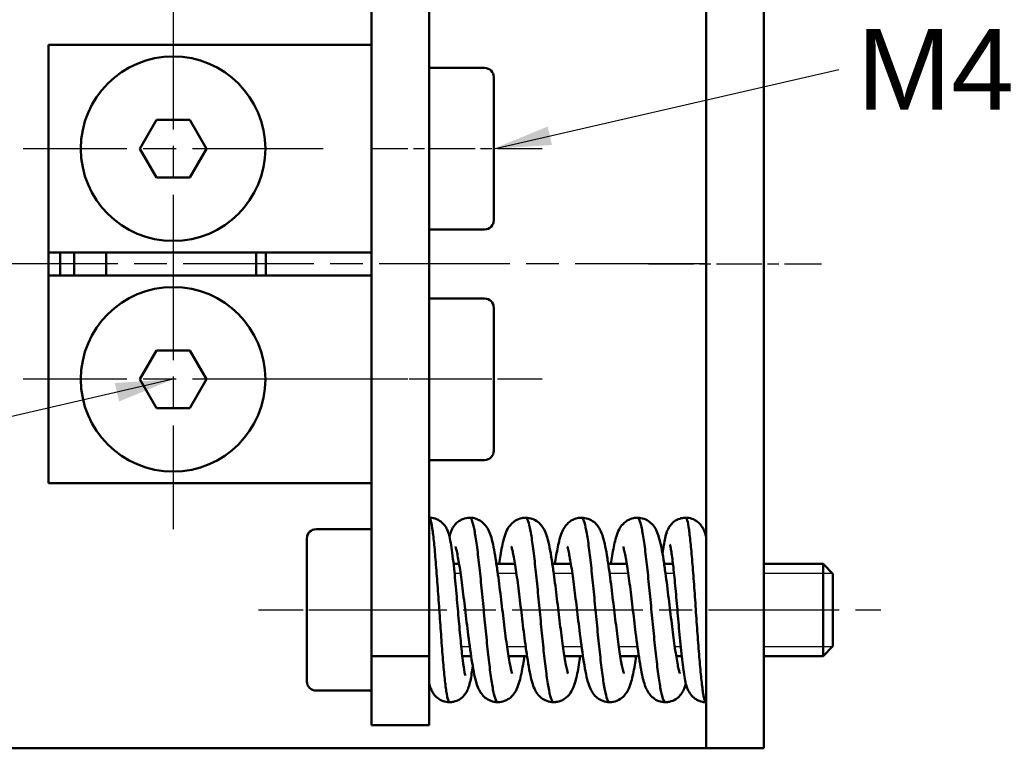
# Model space of a CAD drawing. Header units: millimetres. Extents: x 9 to 162, y 7 to 153.
# Tile 2 of 7: x 41 to 84, y 19 to 50. Entities that reach past the tile are written whole.
import ezdxf

# ---------------------------------------------------------------- set-up
doc = ezdxf.new("R2010")
doc.units = ezdxf.units.MM
doc.linetypes.add('CHAIN', pattern=[0.3543, 0.2362, -0.0295, 0.0591, -0.0295])
for name, color, linetype, lineweight, true_color in [('Gewinde(DIN)', 179, 'Continuous', 25, 0x262659), ('Mittellinie(DIN)', 179, 'CHAIN', 25, 0x262659), ('Mittelpunktmarkierung(DIN)', 179, 'Continuous', 25, 0x262659), ('Sichtbare Kanten(DIN)', 179, 'Continuous', 50, 0x262659), ('Symbole(DIN)', 179, 'Continuous', 25, 0x262659)]:
    doc.layers.add(name, color=color, linetype=linetype, lineweight=lineweight, true_color=true_color)
doc.styles.add('Aktuell-DIN', font='arial.ttf')
doc.styles.add('STANDARD-BSI~0', font='arial.ttf')
doc.dimstyles.new('Katalogzeichnungen$7', dxfattribs={"dimtxt": 3.5, "dimasz": 2.5, "dimexe": 2, "dimexo": 0, "dimgap": 0.8, "dimtad": 1, "dimrnd": 1e-08, "dimdsep": 46, "dimtxsty": 'STANDARD-BSI~0', "dimcen": 0.09, "dimdle": 10, "dimclrd": 179, "dimclre": 250, "dimclrt": 250, "dimazin": 2, "dimtfac": 1, "dimtmove": 0, "dimatfit": 3, "dimfxl": 1, "dimtolj": 1, "dimtzin": 0, "dimlwd": 25, "dimlwe": 25, "dimarcsym": 0})
doc.dimstyles.new('STANDARD-DIN$7', dxfattribs={"dimtxt": 3.5, "dimasz": 2.5, "dimexe": 3.175, "dimexo": 0, "dimgap": 0.8, "dimtad": 1, "dimrnd": 1e-08, "dimtxsty": 'Aktuell-DIN', "dimcen": 0.09, "dimdle": 10, "dimclrd": 179, "dimclre": 250, "dimclrt": 179, "dimazin": 2, "dimtfac": 1, "dimtmove": 0, "dimatfit": 3, "dimfxl": 1, "dimtolj": 1, "dimtzin": 0, "dimlwd": 25, "dimlwe": 25, "dimarcsym": 0})

msp = doc.modelspace()

# ---------------------------------------------------------------- linework, layer by layer
at = {"layer": 'Gewinde(DIN)'}
for p, q in [((60.455, 26.345), (60.195, 26.345)), ((62.877, 26.345), (62.069, 26.345)), ((65.3, 26.345), (64.492, 26.345)), ((67.723, 26.345), (66.915, 26.345)), ((69.707, 26.345), (69.338, 26.345)), ((71.096, 26.345), (71.096, 26.345)), ((76.584, 26.345), (73.596, 26.345)), ((60.485, 23.181), (60.854, 23.181)), ((62.469, 23.181), (63.277, 23.181)), ((64.891, 23.181), (65.699, 23.181)), ((67.314, 23.181), (68.122, 23.181)), ((69.737, 23.181), (69.997, 23.181)), ((73.596, 23.181), (76.584, 23.181))]:
    msp.add_line(p, q, dxfattribs=at)
at = {"layer": 'Mittellinie(DIN)', "linetype": 'CHAIN', "ltscale": 8.222835}
for p, q in [((63.996, 44.763), (56.596, 44.763)), ((63.996, 34.763), (56.596, 34.763)), ((51.696, 24.763), (59.096, 24.763))]:
    msp.add_line(p, q, dxfattribs=at)
at = {"layer": 'Mittellinie(DIN)', "linetype": 'CHAIN', "ltscale": 23.990969}
for p, q in [((71.096, 39.763), (21.096, 39.763)), ((54.196, 24.763), (78.666, 24.763))]:
    msp.add_line(p, q, dxfattribs=at)
at = {"layer": 'Mittellinie(DIN)', "linetype": 'CHAIN', "ltscale": 8.333956}
msp.add_line((68.596, 39.763), (76.096, 39.763), dxfattribs=at)
at = {"layer": 'Mittellinie(DIN)', "linetype": 'CHAIN', "ltscale": 13.857306}
msp.add_line((61.496, 34.763), (49.025, 34.763), dxfattribs=at)
at = {"layer": 'Mittelpunktmarkierung(DIN)', "linetype": 'CHAIN', "ltscale": 23.990969}
for p, q in [((47.996, 51.263), (47.996, 38.263)), ((54.496, 44.763), (41.496, 44.763)), ((47.996, 41.263), (47.996, 28.263)), ((54.496, 34.763), (41.496, 34.763))]:
    msp.add_line(p, q, dxfattribs=at)
at = {"layer": 'Sichtbare Kanten(DIN)'}
for p, q in [((56.596, 56.763), (56.596, 22.763)), ((59.096, 56.763), (59.096, 22.763)), ((71.096, 55.763), (71.096, 23.763)), ((73.596, 55.763), (73.596, 23.763)), ((42.596, 49.263), (43.596, 49.263)), ((42.596, 49.263), (42.596, 40.263)), ((55.596, 49.263), (43.596, 49.263)), ((55.596, 49.263), (56.596, 49.263)), ((61.496, 48.263), (59.096, 48.263)), ((61.896, 47.863), (61.896, 41.663)), ((46.552, 44.763), (47.274, 46.013)), ((47.274, 46.013), (48.717, 46.013)), ((48.717, 46.013), (49.439, 44.763)), ((47.274, 43.513), (46.552, 44.763)), ((49.439, 44.763), (48.717, 43.513)), ((48.717, 43.513), (47.274, 43.513)), ((61.496, 41.263), (59.096, 41.263)), ((43.596, 40.263), (42.596, 40.263)), ((42.596, 39.263), (42.596, 40.263)), ((43.096, 39.263), (43.096, 40.263)), ((43.596, 40.263), (55.596, 40.263)), ((43.709, 40.263), (43.709, 39.263)), ((45.096, 40.263), (45.096, 39.263)), ((51.596, 39.263), (51.596, 40.263)), ((52.01, 39.263), (52.01, 40.263)), ((56.596, 40.263), (55.596, 40.263)), ((42.596, 39.263), (42.596, 30.263)), ((42.596, 39.263), (43.596, 39.263)), ((55.596, 39.263), (43.596, 39.263)), ((55.596, 39.263), (56.596, 39.263)), ((61.496, 38.263), (59.096, 38.263)), ((61.896, 37.863), (61.896, 31.663)), ((46.552, 34.763), (47.274, 36.013)), ((47.274, 36.013), (48.717, 36.013)), ((48.717, 36.013), (49.439, 34.763)), ((47.274, 33.513), (46.552, 34.763)), ((49.439, 34.763), (48.717, 33.513)), ((48.717, 33.513), (47.274, 33.513)), ((61.496, 31.263), (59.096, 31.263)), ((43.596, 30.263), (42.596, 30.263)), ((43.596, 30.263), (55.596, 30.263)), ((56.596, 30.263), (55.596, 30.263)), ((54.196, 28.263), (56.596, 28.263)), ((53.796, 21.663), (53.796, 27.863)), ((60.151, 26.763), (60.392, 26.763)), ((62.01, 26.763), (62.814, 26.763)), ((64.433, 26.763), (65.237, 26.763)), ((66.856, 26.763), (67.66, 26.763)), ((69.279, 26.763), (69.662, 26.763)), ((71.096, 26.763), (71.096, 26.763)), ((73.596, 26.763), (76.166, 26.763)), ((76.166, 22.763), (76.166, 26.763)), ((76.596, 26.333), (76.166, 26.763)), ((76.596, 26.333), (76.596, 23.192)), ((71.096, 18.763), (71.096, 23.763)), ((73.596, 23.763), (73.596, 18.763)), ((76.596, 23.192), (76.166, 22.763)), ((56.596, 22.763), (56.596, 19.763)), ((59.096, 22.763), (56.596, 22.763)), ((59.096, 22.763), (59.096, 22.763)), ((59.096, 19.763), (59.096, 22.763)), ((60.53, 22.763), (60.913, 22.763)), ((62.532, 22.763), (63.336, 22.763)), ((64.955, 22.763), (65.759, 22.763)), ((67.377, 22.763), (68.181, 22.763)), ((69.8, 22.763), (70.04, 22.763)), ((73.596, 22.763), (76.166, 22.763)), ((54.196, 21.263), (56.596, 21.263)), ((56.596, 19.763), (59.096, 19.763)), ((68.596, 18.763), (23.596, 18.763)), ((68.596, 18.763), (71.096, 18.763)), ((71.096, 18.763), (73.596, 18.763))]:
    msp.add_line(p, q, dxfattribs=at)
for centre in [(47.996, 44.763), (47.996, 34.763)]:
    msp.add_circle(centre, 4, dxfattribs=at)
for centre, start, end in [((61.496, 47.863), 0, 90), ((61.496, 41.663), 270, 0), ((61.496, 37.863), 0, 90), ((61.496, 31.663), 270, 0), ((54.196, 27.863), 90, 180), ((54.196, 21.663), 180, 270)]:
    msp.add_arc(centre, 0.4, start, end, dxfattribs=at)
for points in [[(59.096, 28.761), (59.136, 28.761), (59.175, 28.759), (59.213, 28.754)], [(59.213, 28.753), (59.174, 28.759), (59.135, 28.761), (59.096, 28.761)], [(59.349, 27.206), (59.349, 27.206), (59.349, 27.206), (59.349, 27.206)], [(59.096, 22.262), (59.096, 22.335), (59.096, 22.418), (59.096, 22.512)], [(70.837, 22.32), (70.837, 22.32), (70.837, 22.32), (70.837, 22.32)], [(71.096, 22.363), (71.096, 22.363), (71.096, 22.363), (71.096, 22.363)], [(71.096, 22.363), (71.096, 22.363), (71.096, 22.363), (71.096, 22.363)], [(71.096, 22.363), (71.096, 22.363), (71.096, 22.363), (71.096, 22.363)], [(71.096, 22.363), (71.096, 22.363), (71.096, 22.363), (71.096, 22.363)]]:
    msp.add_open_spline(points, degree=3, dxfattribs=at)
for points, knots in [([(59.973, 20.764), (59.958, 20.764), (59.919, 20.808), (59.879, 20.97), (59.828, 21.269), (59.778, 21.657), (59.727, 22.191), (59.677, 22.788), (59.626, 23.436), (59.576, 24.147), (59.525, 24.871), (59.475, 25.595), (59.424, 26.279), (59.374, 26.923), (59.323, 27.515), (59.273, 27.977), (59.222, 28.357), (59.197, 28.504), (59.146, 28.704), (59.121, 28.757), (59.096, 28.761)], [101.021903, 101.021903, 101.021903, 101.021903, 101.520727, 102.388426, 102.388426, 103.256125, 104.123823, 104.123823, 104.991522, 105.85922, 105.85922, 106.726919, 107.594617, 107.594617, 108.462316, 109.330014, 109.330014, 110.197713, 110.197713, 111.065411, 111.065411, 111.065411, 111.065411]), ([(59.096, 28.761), (59.121, 28.757), (59.146, 28.704), (59.197, 28.504), (59.222, 28.357), (59.273, 27.977), (59.323, 27.515), (59.374, 26.923), (59.424, 26.279), (59.475, 25.595), (59.525, 24.871), (59.576, 24.147), (59.626, 23.436), (59.677, 22.788), (59.727, 22.191), (59.778, 21.657), (59.828, 21.269), (59.879, 20.97), (59.919, 20.808), (59.958, 20.764), (59.973, 20.764)], [-111.065411, -111.065411, -111.065411, -111.065411, -110.197713, -110.197713, -109.330014, -109.330014, -108.462316, -107.594617, -107.594617, -106.726919, -105.85922, -105.85922, -104.991522, -104.123823, -104.123823, -103.256125, -102.388426, -102.388426, -101.520727, -101.021903, -101.021903, -101.021903, -101.021903]), ([(59.213, 28.753), (59.307, 28.739), (59.4, 28.709), (59.561, 28.624), (59.633, 28.569), (59.749, 28.451), (59.794, 28.388), (59.861, 28.273), (59.885, 28.222), (59.934, 28.096), (59.954, 28.025), (60.028, 27.728), (60.068, 27.455), (60.132, 26.939), (60.153, 26.748), (60.208, 26.22), (60.242, 25.854), (60.307, 25.131), (60.338, 24.765), (60.4, 24.067), (60.431, 23.726), (60.491, 23.109), (60.521, 22.824), (60.579, 22.365), (60.607, 22.177), (60.641, 22.003), (60.65, 21.963), (60.659, 21.932), (60.661, 21.927), (60.661, 21.927)], [0, 0, 0, 0, 0.0302068, 0.0302068, 0.0598524, 0.0598524, 0.0894981, 0.0894981, 0.1192251, 0.1192251, 0.1663754, 0.1663754, 0.3089953, 0.3089953, 0.3809862, 0.3809862, 0.4958906, 0.4958906, 0.6033293, 0.6033293, 0.7078453, 0.7078453, 0.8113115, 0.8113115, 0.908941, 0.908941, 0.9511466, 0.9511466, 0.9703453, 0.9703453, 0.9703453, 0.9703453]), ([(59.976, 27.938), (59.996, 28.022), (60.02, 28.102), (60.068, 28.221), (60.085, 28.262), (60.13, 28.345), (60.153, 28.38), (60.219, 28.47), (60.269, 28.525), (60.394, 28.627), (60.471, 28.673), (60.648, 28.741), (60.752, 28.761), (60.853, 28.762)], [0.9327785, 0.9327785, 0.9327785, 0.9327785, 0.9864593, 0.9864593, 1.0115263, 1.0115263, 1.0280448, 1.0280448, 1.0533485, 1.0533485, 1.0816766, 1.0816766, 1.1144755, 1.1144755, 1.1144755, 1.1144755]), ([(62.064, 20.764), (62.035, 20.765), (62.006, 20.798), (61.943, 20.945), (61.874, 21.202), (61.804, 21.626), (61.735, 22.125), (61.666, 22.693), (61.596, 23.358), (61.527, 24.053), (61.458, 24.772), (61.388, 25.49), (61.319, 26.183), (61.284, 26.516), (61.215, 27.132), (61.181, 27.414), (61.111, 27.91), (61.076, 28.122), (61.007, 28.461), (60.974, 28.586), (60.92, 28.704), (60.901, 28.732), (60.873, 28.757), (60.863, 28.762), (60.853, 28.762)], [80.842884, 80.842884, 80.842884, 80.842884, 81.563661, 81.563661, 82.43136, 83.299058, 83.299058, 84.166757, 85.034455, 85.034455, 85.902154, 86.769853, 86.769853, 87.637551, 87.637551, 88.50525, 88.50525, 89.372948, 89.372948, 90.240647, 90.240647, 90.674496, 90.674496, 90.950201, 90.950201, 90.950201, 90.950201]), ([(60.853, 28.762), (60.863, 28.762), (60.873, 28.757), (60.901, 28.732), (60.92, 28.704), (60.974, 28.586), (61.007, 28.461), (61.076, 28.122), (61.111, 27.91), (61.181, 27.414), (61.215, 27.132), (61.284, 26.516), (61.319, 26.183), (61.388, 25.49), (61.458, 24.772), (61.527, 24.053), (61.596, 23.358), (61.666, 22.693), (61.735, 22.125), (61.804, 21.626), (61.874, 21.202), (61.943, 20.945), (62.006, 20.798), (62.035, 20.765), (62.064, 20.764)], [-90.950201, -90.950201, -90.950201, -90.950201, -90.674496, -90.674496, -90.240647, -90.240647, -89.372948, -89.372948, -88.50525, -88.50525, -87.637551, -87.637551, -86.769853, -86.769853, -85.902154, -85.034455, -85.034455, -84.166757, -83.299058, -83.299058, -82.43136, -81.563661, -81.563661, -80.842884, -80.842884, -80.842884, -80.842884]), ([(60.853, 28.762), (60.948, 28.762), (61.044, 28.745), (61.218, 28.685), (61.298, 28.641), (61.431, 28.543), (61.487, 28.487), (61.597, 28.353), (61.645, 28.271), (61.729, 28.093), (61.76, 27.998), (61.859, 27.654), (61.916, 27.357), (62.002, 26.819), (62.03, 26.628), (62.105, 26.088), (62.152, 25.711), (62.242, 24.972), (62.286, 24.601), (62.372, 23.906), (62.414, 23.571), (62.496, 22.981), (62.537, 22.715), (62.594, 22.405), (62.612, 22.317), (62.643, 22.175), (62.658, 22.117), (62.68, 22.04), (62.689, 22.016), (62.693, 22.005), (62.693, 22.004), (62.693, 22.004)], [0, 0, 0, 0, 0.0307853, 0.0307853, 0.0618612, 0.0618612, 0.0930473, 0.0930473, 0.1361796, 0.1361796, 0.195394, 0.195394, 0.3375984, 0.3375984, 0.4069116, 0.4069116, 0.523622, 0.523622, 0.6325231, 0.6325231, 0.7377745, 0.7377745, 0.8396119, 0.8396119, 0.8863035, 0.8863035, 0.928903, 0.928903, 0.96388, 0.96388, 0.9725658, 0.9725658, 0.9725658, 0.9725658]), ([(62.124, 26.763), (62.143, 26.89), (62.162, 27.01), (62.228, 27.405), (62.276, 27.643), (62.364, 27.965), (62.399, 28.074), (62.499, 28.289), (62.564, 28.404), (62.717, 28.554), (62.771, 28.598), (62.913, 28.684), (63.007, 28.723), (63.161, 28.755), (63.218, 28.761), (63.275, 28.761)], [0.7318629, 0.7318629, 0.7318629, 0.7318629, 0.7784938, 0.7784938, 0.8937705, 0.8937705, 0.9628817, 0.9628817, 1.0216866, 1.0216866, 1.0463815, 1.0463815, 1.0797446, 1.0797446, 1.0984955, 1.0984955, 1.0984955, 1.0984955]), ([(63.275, 28.761), (63.373, 28.762), (63.473, 28.744), (63.656, 28.679), (63.74, 28.631), (63.88, 28.52), (63.939, 28.456), (64.035, 28.326), (64.072, 28.26), (64.147, 28.101), (64.179, 28.01), (64.286, 27.646), (64.347, 27.318), (64.438, 26.735), (64.466, 26.538), (64.54, 25.994), (64.586, 25.623), (64.675, 24.889), (64.719, 24.517), (64.805, 23.826), (64.847, 23.494), (64.929, 22.919), (64.969, 22.662), (65.025, 22.363), (65.043, 22.278), (65.073, 22.147), (65.086, 22.097), (65.106, 22.031), (65.114, 22.011), (65.116, 22.005), (65.116, 22.005), (65.116, 22.005)], [0, 0, 0, 0, 0.0324234, 0.0324234, 0.0652099, 0.0652099, 0.0983532, 0.0983532, 0.1360135, 0.1360135, 0.193768, 0.193768, 0.3482037, 0.3482037, 0.4181496, 0.4181496, 0.5322433, 0.5322433, 0.6414951, 0.6414951, 0.746491, 0.746491, 0.8471732, 0.8471732, 0.8941576, 0.8941576, 0.9346503, 0.9346503, 0.9680042, 0.9680042, 0.9736337, 0.9736337, 0.9736337, 0.9736337]), ([(64.487, 20.764), (64.482, 20.764), (64.478, 20.765), (64.438, 20.78), (64.369, 20.905), (64.3, 21.213), (64.23, 21.606), (64.161, 22.08), (64.092, 22.68), (64.022, 23.328), (63.953, 24.015), (63.884, 24.738), (63.815, 25.457), (63.745, 26.163), (63.676, 26.803), (63.607, 27.39), (63.537, 27.914), (63.468, 28.289), (63.399, 28.576), (63.346, 28.723), (63.293, 28.761), (63.275, 28.761)], [60.623938, 60.623938, 60.623938, 60.623938, 60.738897, 60.738897, 61.606595, 62.474294, 62.474294, 63.341992, 64.209691, 64.209691, 65.077389, 65.945088, 65.945088, 66.812786, 67.680485, 67.680485, 68.548184, 69.415882, 69.415882, 70.283581, 70.735323, 70.735323, 70.735323, 70.735323]), ([(63.275, 28.761), (63.293, 28.761), (63.346, 28.723), (63.399, 28.576), (63.468, 28.289), (63.537, 27.914), (63.607, 27.39), (63.676, 26.803), (63.745, 26.163), (63.815, 25.457), (63.884, 24.738), (63.953, 24.015), (64.022, 23.328), (64.092, 22.68), (64.161, 22.08), (64.23, 21.606), (64.3, 21.213), (64.369, 20.905), (64.438, 20.78), (64.478, 20.765), (64.482, 20.764), (64.487, 20.764)], [-70.735323, -70.735323, -70.735323, -70.735323, -70.283581, -69.415882, -69.415882, -68.548184, -67.680485, -67.680485, -66.812786, -65.945088, -65.945088, -65.077389, -64.209691, -64.209691, -63.341992, -62.474294, -62.474294, -61.606595, -60.738897, -60.738897, -60.623938, -60.623938, -60.623938, -60.623938]), ([(64.547, 26.763), (64.566, 26.887), (64.584, 27.005), (64.649, 27.392), (64.695, 27.628), (64.782, 27.952), (64.817, 28.062), (64.916, 28.279), (64.979, 28.392), (65.133, 28.548), (65.19, 28.595), (65.336, 28.684), (65.429, 28.723), (65.583, 28.755), (65.641, 28.761), (65.699, 28.762)], [0.7322264, 0.7322264, 0.7322264, 0.7322264, 0.7778184, 0.7778184, 0.8909809, 0.8909809, 0.9607493, 0.9607493, 1.0208356, 1.0208356, 1.047317, 1.047317, 1.0804823, 1.0804823, 1.099428, 1.099428, 1.099428, 1.099428]), ([(66.91, 20.764), (66.895, 20.764), (66.845, 20.795), (66.795, 20.924), (66.726, 21.198), (66.656, 21.561), (66.587, 22.075), (66.518, 22.652), (66.449, 23.285), (66.379, 23.988), (66.31, 24.706), (66.241, 25.429), (66.171, 26.121), (66.102, 26.776), (66.033, 27.384), (65.963, 27.868), (65.894, 28.274), (65.825, 28.594), (65.755, 28.734), (65.713, 28.759), (65.706, 28.762), (65.699, 28.762)], [40.397756, 40.397756, 40.397756, 40.397756, 40.781831, 41.649529, 41.649529, 42.517228, 43.384926, 43.384926, 44.252625, 45.120323, 45.120323, 45.988022, 46.85572, 46.85572, 47.723419, 48.591117, 48.591117, 49.458816, 50.326514, 50.326514, 50.509069, 50.509069, 50.509069, 50.509069]), ([(65.699, 28.762), (65.706, 28.762), (65.713, 28.759), (65.755, 28.734), (65.825, 28.594), (65.894, 28.274), (65.963, 27.868), (66.033, 27.384), (66.102, 26.776), (66.171, 26.121), (66.241, 25.429), (66.31, 24.706), (66.379, 23.988), (66.449, 23.285), (66.518, 22.652), (66.587, 22.075), (66.656, 21.561), (66.726, 21.198), (66.795, 20.924), (66.845, 20.795), (66.895, 20.764), (66.91, 20.764)], [-50.509069, -50.509069, -50.509069, -50.509069, -50.326514, -50.326514, -49.458816, -48.591117, -48.591117, -47.723419, -46.85572, -46.85572, -45.988022, -45.120323, -45.120323, -44.252625, -43.384926, -43.384926, -42.517228, -41.649529, -41.649529, -40.781831, -40.397756, -40.397756, -40.397756, -40.397756]), ([(65.699, 28.762), (65.796, 28.762), (65.896, 28.744), (66.078, 28.679), (66.163, 28.631), (66.303, 28.521), (66.361, 28.457), (66.456, 28.329), (66.492, 28.265), (66.565, 28.112), (66.596, 28.025), (66.7, 27.681), (66.759, 27.372), (66.849, 26.815), (66.877, 26.619), (66.952, 26.073), (67, 25.696), (67.089, 24.958), (67.133, 24.588), (67.219, 23.896), (67.261, 23.563), (67.343, 22.973), (67.384, 22.707), (67.441, 22.397), (67.459, 22.31), (67.491, 22.168), (67.505, 22.111), (67.526, 22.039), (67.534, 22.017), (67.538, 22.007), (67.538, 22.006), (67.538, 22.006)], [0, 0, 0, 0, 0.0321952, 0.0321952, 0.0648013, 0.0648013, 0.0975116, 0.0975116, 0.1340638, 0.1340638, 0.1892611, 0.1892611, 0.3378502, 0.3378502, 0.408852, 0.408852, 0.5253202, 0.5253202, 0.6340385, 0.6340385, 0.7386287, 0.7386287, 0.841251, 0.841251, 0.8879096, 0.8879096, 0.9305042, 0.9305042, 0.9640718, 0.9640718, 0.9725496, 0.9725496, 0.9725496, 0.9725496]), ([(66.97, 26.763), (66.988, 26.884), (67.006, 27), (67.071, 27.388), (67.118, 27.625), (67.205, 27.949), (67.239, 28.06), (67.338, 28.278), (67.402, 28.393), (67.558, 28.549), (67.615, 28.596), (67.762, 28.685), (67.857, 28.724), (68.01, 28.755), (68.066, 28.761), (68.122, 28.761)], [0.7317379, 0.7317379, 0.7317379, 0.7317379, 0.7762746, 0.7762746, 0.8904364, 0.8904364, 0.9596269, 0.9596269, 1.0200305, 1.0200305, 1.0466329, 1.0466329, 1.080283, 1.080283, 1.0986632, 1.0986632, 1.0986632, 1.0986632]), ([(69.332, 20.764), (69.309, 20.764), (69.282, 20.791), (69.22, 20.915), (69.186, 21.034), (69.117, 21.359), (69.083, 21.565), (69.013, 22.05), (68.979, 22.328), (68.909, 22.937), (68.875, 23.266), (68.805, 23.955), (68.736, 24.671), (68.667, 25.392), (68.597, 26.091), (68.528, 26.761), (68.459, 27.338), (68.389, 27.848), (68.32, 28.284), (68.251, 28.554), (68.185, 28.722), (68.153, 28.761), (68.122, 28.761)], [20.184515, 20.184515, 20.184515, 20.184515, 20.824765, 20.824765, 21.692463, 21.692463, 22.560162, 22.560162, 23.42786, 23.42786, 24.295559, 24.295559, 25.163257, 26.030956, 26.030956, 26.898654, 27.766353, 27.766353, 28.634051, 29.50175, 29.50175, 30.290546, 30.290546, 30.290546, 30.290546]), ([(68.122, 28.761), (68.153, 28.761), (68.185, 28.722), (68.251, 28.554), (68.32, 28.284), (68.389, 27.848), (68.459, 27.338), (68.528, 26.761), (68.597, 26.091), (68.667, 25.392), (68.736, 24.671), (68.805, 23.955), (68.875, 23.266), (68.909, 22.937), (68.979, 22.328), (69.013, 22.05), (69.083, 21.565), (69.117, 21.359), (69.186, 21.034), (69.22, 20.915), (69.282, 20.791), (69.309, 20.764), (69.332, 20.764)], [-30.290546, -30.290546, -30.290546, -30.290546, -29.50175, -29.50175, -28.634051, -27.766353, -27.766353, -26.898654, -26.030956, -26.030956, -25.163257, -24.295559, -24.295559, -23.42786, -23.42786, -22.560162, -22.560162, -21.692463, -21.692463, -20.824765, -20.824765, -20.184515, -20.184515, -20.184515, -20.184515]), ([(68.122, 28.761), (68.22, 28.761), (68.32, 28.743), (68.503, 28.678), (68.588, 28.63), (68.729, 28.517), (68.788, 28.453), (68.884, 28.322), (68.921, 28.255), (68.994, 28.097), (69.025, 28.007), (69.13, 27.649), (69.191, 27.327), (69.281, 26.753), (69.309, 26.56), (69.383, 26.012), (69.43, 25.632), (69.52, 24.893), (69.564, 24.524), (69.649, 23.834), (69.692, 23.502), (69.774, 22.923), (69.814, 22.664), (69.87, 22.365), (69.888, 22.281), (69.919, 22.146), (69.933, 22.092), (69.953, 22.027), (69.96, 22.008), (69.961, 22.005), (69.961, 22.005), (69.961, 22.005)], [0, 0, 0, 0, 0.0325533, 0.0325533, 0.0654779, 0.0654779, 0.0988347, 0.0988347, 0.1363834, 0.1363834, 0.1933786, 0.1933786, 0.3457447, 0.3457447, 0.4149081, 0.4149081, 0.5317076, 0.5317076, 0.6400293, 0.6400293, 0.7452135, 0.7452135, 0.846594, 0.846594, 0.8930645, 0.8930645, 0.9354258, 0.9354258, 0.9679507, 0.9679507, 0.9712581, 0.9712581, 0.9712581, 0.9712581]), ([(69.21, 27.191), (69.228, 27.327), (69.245, 27.452), (69.3, 27.796), (69.329, 27.964), (69.419, 28.201), (69.438, 28.247), (69.492, 28.347), (69.526, 28.4), (69.623, 28.519), (69.694, 28.584), (69.85, 28.681), (69.934, 28.717), (70.083, 28.753), (70.148, 28.761), (70.212, 28.761)], [0.8038419, 0.8038419, 0.8038419, 0.8038419, 0.8618528, 0.8618528, 0.9804895, 0.9804895, 1.0072802, 1.0072802, 1.0329855, 1.0329855, 1.0650861, 1.0650861, 1.0936256, 1.0936256, 1.1139886, 1.1139886, 1.1139886, 1.1139886]), ([(70.212, 28.761), (70.304, 28.762), (70.397, 28.746), (70.57, 28.687), (70.653, 28.642), (70.789, 28.536), (70.847, 28.475), (70.935, 28.357), (70.966, 28.3), (71.019, 28.19), (71.038, 28.137), (71.071, 28.036), (71.084, 27.988), (71.096, 27.939)], [0, 0, 0, 0, 0.0290709, 0.0290709, 0.0587218, 0.0587218, 0.0878134, 0.0878134, 0.116809, 0.116809, 0.1506776, 0.1506776, 0.1819056, 0.1819056, 0.1819056, 0.1819056]), ([(71.096, 20.763), (71.083, 20.771), (71.071, 20.778), (71.045, 20.817), (71.033, 20.848), (71.007, 20.942), (70.995, 21.003), (70.969, 21.141), (70.957, 21.221), (70.919, 21.494), (70.894, 21.719), (70.843, 22.237), (70.818, 22.529), (70.767, 23.163), (70.717, 23.842), (70.666, 24.567), (70.616, 25.29), (70.565, 26.004), (70.515, 26.659), (70.464, 27.265), (70.414, 27.81), (70.363, 28.211), (70.313, 28.525), (70.271, 28.708), (70.229, 28.761), (70.212, 28.761)], [0, 0, 0, 0, 0.433849, 0.433849, 0.867699, 0.867699, 1.301548, 1.301548, 1.735397, 1.735397, 2.603096, 2.603096, 3.470794, 3.470794, 4.338493, 5.206191, 5.206191, 6.07389, 6.941588, 6.941588, 7.809287, 8.676985, 8.676985, 9.544684, 10.116442, 10.116442, 10.116442, 10.116442]), ([(70.212, 28.761), (70.229, 28.761), (70.271, 28.708), (70.313, 28.525), (70.363, 28.211), (70.414, 27.81), (70.464, 27.265), (70.515, 26.659), (70.565, 26.004), (70.616, 25.29), (70.666, 24.567), (70.717, 23.842), (70.767, 23.163), (70.818, 22.529), (70.843, 22.237), (70.894, 21.719), (70.919, 21.494), (70.957, 21.221), (70.969, 21.141), (70.995, 21.003), (71.007, 20.942), (71.033, 20.848), (71.045, 20.817), (71.071, 20.778), (71.083, 20.771), (71.096, 20.763)], [-10.116442, -10.116442, -10.116442, -10.116442, -9.544684, -8.676985, -8.676985, -7.809287, -6.941588, -6.941588, -6.07389, -5.206191, -5.206191, -4.338493, -3.470794, -3.470794, -2.603096, -2.603096, -1.735397, -1.735397, -1.301548, -1.301548, -0.867699, -0.867699, -0.433849, -0.433849, 0, 0, 0, 0]), ([(71.096, 20.763), (71.096, 20.768), (71.096, 20.772), (71.096, 20.798), (71.096, 20.808), (71.096, 20.821), (71.096, 20.84), (71.096, 20.857), (71.096, 20.877), (71.096, 20.9), (71.096, 20.918), (71.096, 20.936), (71.096, 20.956), (71.096, 20.986), (71.096, 21.019), (71.096, 21.052), (71.096, 21.063), (71.096, 21.073), (71.096, 21.083), (71.096, 21.121), (71.096, 21.159), (71.096, 21.195), (71.096, 21.24), (71.096, 21.285), (71.096, 21.331), (71.096, 21.353), (71.096, 21.374), (71.096, 21.396), (71.096, 21.48), (71.096, 21.57), (71.096, 21.667), (71.096, 21.779), (71.096, 21.896), (71.096, 22.016), (71.096, 22.129), (71.096, 22.245), (71.096, 22.36), (71.096, 22.536), (71.096, 22.718), (71.096, 22.9), (71.096, 23.243), (71.096, 23.587), (71.096, 23.912), (71.096, 23.977), (71.096, 24.042), (71.096, 24.106), (71.096, 24.348), (71.096, 24.581), (71.096, 24.802), (71.096, 24.859), (71.096, 24.914), (71.096, 24.969), (71.096, 24.997), (71.096, 25.025), (71.096, 25.052), (71.096, 25.391), (71.096, 25.698), (71.096, 25.969), (71.096, 25.973), (71.096, 25.977), (71.096, 25.981), (71.096, 26.295), (71.096, 26.565), (71.096, 26.791), (71.096, 26.816), (71.096, 26.84), (71.096, 26.864), (71.096, 27.102), (71.096, 27.288), (71.096, 27.432), (71.096, 27.47), (71.096, 27.504), (71.096, 27.536), (71.096, 27.669), (71.096, 27.759), (71.096, 27.821), (71.096, 27.829), (71.096, 27.836), (71.096, 27.843), (71.096, 27.873), (71.096, 27.895), (71.096, 27.91), (71.096, 27.911), (71.096, 27.912), (71.096, 27.913), (71.096, 27.931), (71.096, 27.938), (71.096, 27.939), (71.096, 27.939), (71.096, 27.939), (71.096, 27.939)], [-19.457393, -19.457393, -19.457393, -19.457393, -18.269974, -18.269974, -18.269974, -17.835943, -17.835943, -17.835943, -17.373025, -17.373025, -17.373025, -17.025219, -17.025219, -17.025219, -16.619856, -16.619856, -16.619856, -16.532279, -16.532279, -16.532279, -16.214494, -16.214494, -16.214494, -15.939838, -15.939838, -15.939838, -15.809132, -15.809132, -15.809132, -15.403769, -15.403769, -15.403769, -14.987631, -14.987631, -14.987631, -14.593044, -14.593044, -14.593044, -14.095475, -14.095475, -14.095475, -13.160123, -13.160123, -13.160123, -12.971595, -12.971595, -12.971595, -12.386027, -12.386027, -12.386027, -12.237141, -12.237141, -12.237141, -12.16087, -12.16087, -12.16087, -11.350146, -11.350146, -11.350146, -11.340027, -11.340027, -11.340027, -10.539421, -10.539421, -10.539421, -10.465798, -10.465798, -10.465798, -9.728696, -9.728696, -9.728696, -9.570143, -9.570143, -9.570143, -8.917972, -8.917972, -8.917972, -8.841913, -8.841913, -8.841913, -8.512609, -8.512609, -8.512609, -8.49389, -8.49389, -8.49389, -8.107247, -8.107247, -8.107247, -8.102795, -8.102795, -8.102795, -8.102795]), ([(62.064, 20.764), (61.964, 20.765), (61.863, 20.784), (61.681, 20.851), (61.597, 20.9), (61.457, 21.013), (61.401, 21.076), (61.305, 21.208), (61.269, 21.276), (61.191, 21.444), (61.159, 21.541), (61.056, 21.904), (60.996, 22.222), (60.88, 22.968), (60.825, 23.389), (60.725, 24.185), (60.68, 24.563), (60.594, 25.28), (60.551, 25.629), (60.468, 26.26), (60.426, 26.553), (60.348, 27.03), (60.309, 27.227), (60.262, 27.42), (60.249, 27.468), (60.235, 27.51), (60.232, 27.518), (60.232, 27.518)], [0, 0, 0, 0, 0.0329784, 0.0329784, 0.0656643, 0.0656643, 0.0989993, 0.0989993, 0.1369391, 0.1369391, 0.1982749, 0.1982749, 0.3473939, 0.3473939, 0.4849477, 0.4849477, 0.5963926, 0.5963926, 0.7022697, 0.7022697, 0.8053623, 0.8053623, 0.9028479, 0.9028479, 0.9454469, 0.9454469, 0.9695419, 0.9695419, 0.9695419, 0.9695419]), ([(64.487, 20.764), (64.388, 20.764), (64.287, 20.783), (64.105, 20.85), (64.021, 20.899), (63.882, 21.011), (63.826, 21.073), (63.733, 21.201), (63.697, 21.266), (63.62, 21.428), (63.588, 21.523), (63.483, 21.879), (63.424, 22.196), (63.336, 22.759), (63.308, 22.952), (63.234, 23.494), (63.187, 23.869), (63.098, 24.604), (63.054, 24.974), (62.969, 25.663), (62.927, 25.994), (62.845, 26.579), (62.804, 26.841), (62.747, 27.145), (62.73, 27.23), (62.699, 27.365), (62.685, 27.419), (62.665, 27.487), (62.658, 27.508), (62.654, 27.517), (62.654, 27.518), (62.654, 27.518)], [0, 0, 0, 0, 0.0326665, 0.0326665, 0.0651613, 0.0651613, 0.0978728, 0.0978728, 0.134708, 0.134708, 0.1942977, 0.1942977, 0.3438891, 0.3438891, 0.4130538, 0.4130538, 0.5284837, 0.5284837, 0.6370814, 0.6370814, 0.7414883, 0.7414883, 0.8438698, 0.8438698, 0.8901911, 0.8901911, 0.9318726, 0.9318726, 0.9651034, 0.9651034, 0.9734584, 0.9734584, 0.9734584, 0.9734584]), ([(66.91, 20.764), (66.811, 20.764), (66.71, 20.783), (66.528, 20.85), (66.445, 20.899), (66.306, 21.011), (66.249, 21.073), (66.154, 21.204), (66.117, 21.271), (66.038, 21.44), (66.005, 21.539), (65.899, 21.914), (65.838, 22.247), (65.719, 23.016), (65.663, 23.445), (65.564, 24.244), (65.519, 24.619), (65.433, 25.33), (65.391, 25.676), (65.308, 26.301), (65.266, 26.59), (65.188, 27.061), (65.149, 27.255), (65.105, 27.431), (65.093, 27.472), (65.079, 27.51), (65.076, 27.519), (65.076, 27.519)], [0, 0, 0, 0, 0.0328623, 0.0328623, 0.0654248, 0.0654248, 0.0986427, 0.0986427, 0.1366561, 0.1366561, 0.1988579, 0.1988579, 0.3532373, 0.3532373, 0.4915496, 0.4915496, 0.602012, 0.602012, 0.7073654, 0.7073654, 0.8106023, 0.8106023, 0.9082534, 0.9082534, 0.9486771, 0.9486771, 0.9737126, 0.9737126, 0.9737126, 0.9737126]), ([(69.332, 20.764), (69.235, 20.764), (69.136, 20.782), (68.96, 20.846), (68.879, 20.893), (68.741, 20.999), (68.684, 21.06), (68.583, 21.192), (68.543, 21.264), (68.46, 21.439), (68.428, 21.539), (68.328, 21.891), (68.271, 22.193), (68.157, 22.913), (68.1, 23.336), (68, 24.132), (67.955, 24.507), (67.869, 25.226), (67.826, 25.579), (67.742, 26.215), (67.701, 26.509), (67.622, 26.999), (67.583, 27.204), (67.535, 27.403), (67.522, 27.45), (67.504, 27.506), (67.499, 27.52), (67.499, 27.52)], [0, 0, 0, 0, 0.0317655, 0.0317655, 0.0633703, 0.0633703, 0.0962426, 0.0962426, 0.1356891, 0.1356891, 0.1979615, 0.1979615, 0.3407137, 0.3407137, 0.4796843, 0.4796843, 0.5906995, 0.5906995, 0.6972946, 0.6972946, 0.7998597, 0.7998597, 0.8989692, 0.8989692, 0.9408116, 0.9408116, 0.9727157, 0.9727157, 0.9727157, 0.9727157]), ([(70.659, 20.893), (70.663, 20.891), (70.665, 20.89), (70.665, 20.89), (70.665, 20.89), (70.663, 20.891), (70.659, 20.893), (70.648, 20.901), (70.639, 20.906), (70.616, 20.923), (70.599, 20.935), (70.55, 20.973), (70.517, 21.003), (70.42, 21.105), (70.364, 21.19), (70.291, 21.337), (70.267, 21.404), (70.215, 21.576), (70.194, 21.676), (70.131, 22.014), (70.094, 22.291), (70.02, 22.936), (69.983, 23.311), (69.915, 24.05), (69.883, 24.419), (69.821, 25.132), (69.79, 25.485), (69.729, 26.135), (69.698, 26.442), (69.64, 26.956), (69.611, 27.176), (69.573, 27.411), (69.561, 27.473), (69.543, 27.554), (69.537, 27.58), (69.533, 27.594), (69.532, 27.595), (69.532, 27.595)], [0, 0, 0, 0, 0.0048187, 0.0048187, 0.0060797, 0.0060797, 0.0116561, 0.0116561, 0.0178469, 0.0178469, 0.027343, 0.027343, 0.0455408, 0.0455408, 0.0845783, 0.0845783, 0.1226939, 0.1226939, 0.1904389, 0.1904389, 0.3161539, 0.3161539, 0.4406307, 0.4406307, 0.5498632, 0.5498632, 0.6554248, 0.6554248, 0.7592758, 0.7592758, 0.858522, 0.858522, 0.9038736, 0.9038736, 0.9397912, 0.9397912, 0.9508027, 0.9508027, 0.9508027, 0.9508027]), ([(71.096, 27.71), (71.096, 27.702), (71.096, 27.694), (71.096, 27.686), (71.096, 27.675), (71.096, 27.663), (71.096, 27.651), (71.096, 27.631), (71.096, 27.61), (71.096, 27.587), (71.096, 27.554), (71.096, 27.517), (71.096, 27.477), (71.096, 27.477), (71.096, 27.477), (71.096, 27.477)], [-7.1461362, -7.1461362, -7.1461362, -7.1461362, -7.0938411, -7.0938411, -7.0938411, -7.0179389, -7.0179389, -7.0179389, -6.8911599, -6.8911599, -6.8911599, -6.6930252, -6.6930252, -6.6930252, -6.6928449, -6.6928449, -6.6928449, -6.6928449]), ([(71.096, 26.645), (71.096, 26.616), (71.096, 26.585), (71.096, 26.554), (71.096, 26.484), (71.096, 26.411), (71.096, 26.333), (71.096, 26.277), (71.096, 26.219), (71.096, 26.158), (71.096, 26.106), (71.096, 26.053), (71.096, 25.997)], [-5.7588225, -5.7588225, -5.7588225, -5.7588225, -5.6750729, -5.6750729, -5.6750729, -5.4400009, -5.4400009, -5.4400009, -5.2697105, -5.2697105, -5.2697105, -5.0860838, -5.0860838, -5.0860838, -5.0860838]), ([(59.096, 23.086), (59.096, 23.086), (59.096, 23.085), (59.096, 23.084), (59.096, 23.031), (59.096, 22.979), (59.096, 22.928), (59.096, 22.816), (59.096, 22.712), (59.096, 22.617), (59.096, 22.542), (59.096, 22.472), (59.096, 22.408), (59.096, 22.236), (59.096, 22.1), (59.096, 21.993), (59.096, 21.983), (59.096, 21.974), (59.096, 21.965), (59.096, 21.856), (59.096, 21.777), (59.096, 21.721), (59.096, 21.663), (59.096, 21.628), (59.096, 21.608), (59.096, 21.604), (59.096, 21.601), (59.096, 21.599), (59.096, 21.589), (59.096, 21.586), (59.096, 21.587), (59.096, 21.587), (59.096, 21.588), (59.096, 21.589), (59.096, 21.592), (59.096, 21.597), (59.096, 21.603), (59.096, 21.609), (59.096, 21.616), (59.096, 21.625), (59.096, 21.63), (59.096, 21.636), (59.096, 21.642), (59.096, 21.65), (59.096, 21.657), (59.096, 21.666), (59.096, 21.675), (59.096, 21.685), (59.096, 21.696), (59.096, 21.706), (59.096, 21.716), (59.096, 21.727), (59.096, 21.746), (59.096, 21.767), (59.096, 21.789), (59.096, 21.859), (59.096, 21.947), (59.096, 22.068), (59.096, 22.091), (59.096, 22.115), (59.096, 22.141)], [-16.261173, -16.261173, -16.261173, -16.261173, -16.255972, -16.255972, -16.255972, -15.852444, -15.852444, -15.852444, -15.114365, -15.114365, -15.114365, -14.531407, -14.531407, -14.531407, -13.21037, -13.21037, -13.21037, -13.106301, -13.106301, -13.106301, -11.889333, -11.889333, -11.889333, -10.772179, -10.772179, -10.772179, -10.568296, -10.568296, -10.568296, -9.907778, -9.907778, -9.907778, -9.699741, -9.699741, -9.699741, -9.247259, -9.247259, -9.247259, -8.917, -8.917, -8.917, -8.75187, -8.75187, -8.75187, -8.586741, -8.586741, -8.586741, -8.421611, -8.421611, -8.421611, -8.256482, -8.256482, -8.256482, -7.926222, -7.926222, -7.926222, -6.693047, -6.693047, -6.693047, -6.455597, -6.455597, -6.455597, -6.455597]), ([(71.096, 23.228), (71.096, 23.223), (71.096, 23.219), (71.096, 23.215), (71.096, 23.187), (71.096, 23.159), (71.096, 23.132), (71.096, 23.112), (71.096, 23.092), (71.096, 23.072), (71.096, 23.022), (71.096, 22.971), (71.096, 22.922), (71.096, 22.869), (71.096, 22.818), (71.096, 22.771), (71.096, 22.755), (71.096, 22.738), (71.096, 22.722), (71.096, 22.69), (71.096, 22.659), (71.096, 22.628), (71.096, 22.607), (71.096, 22.588), (71.096, 22.569), (71.096, 22.548), (71.096, 22.529), (71.096, 22.511), (71.096, 22.493), (71.096, 22.475), (71.096, 22.458), (71.096, 22.451), (71.096, 22.444), (71.096, 22.437), (71.096, 22.433), (71.096, 22.414), (71.096, 22.396), (71.096, 22.395), (71.096, 22.394), (71.096, 22.393), (71.096, 22.384), (71.096, 22.379), (71.096, 22.375), (71.096, 22.37), (71.096, 22.366), (71.096, 22.363)], [-1.843154, -1.843154, -1.843154, -1.843154, -1.824131, -1.824131, -1.824131, -1.70892, -1.70892, -1.70892, -1.621449, -1.621449, -1.621449, -1.418768, -1.418768, -1.418768, -1.216087, -1.216087, -1.216087, -1.146437, -1.146437, -1.146437, -1.013406, -1.013406, -1.013406, -0.919445, -0.919445, -0.919445, -0.810725, -0.810725, -0.810725, -0.666778, -0.666778, -0.666778, -0.608044, -0.608044, -0.608044, -0.405362, -0.405362, -0.405362, -0.389017, -0.389017, -0.389017, -0.202681, -0.202681, -0.202681, 0, 0, 0, 0]), ([(63.221, 22.763), (63.202, 22.632), (63.182, 22.507), (63.116, 22.112), (63.068, 21.876), (62.979, 21.55), (62.943, 21.438), (62.839, 21.222), (62.772, 21.109), (62.617, 20.962), (62.566, 20.922), (62.421, 20.835), (62.317, 20.795), (62.161, 20.768), (62.112, 20.764), (62.064, 20.764)], [0.730477, 0.730477, 0.730477, 0.730477, 0.7785626, 0.7785626, 0.8932271, 0.8932271, 0.9640151, 0.9640151, 1.0222318, 1.0222318, 1.0456379, 1.0456379, 1.081866, 1.081866, 1.097931, 1.097931, 1.097931, 1.097931]), ([(65.644, 22.763), (65.624, 22.63), (65.605, 22.505), (65.538, 22.112), (65.491, 21.876), (65.402, 21.551), (65.366, 21.439), (65.263, 21.224), (65.197, 21.113), (65.044, 20.965), (64.993, 20.925), (64.85, 20.837), (64.747, 20.797), (64.59, 20.768), (64.538, 20.764), (64.487, 20.764)], [0.7309536, 0.7309536, 0.7309536, 0.7309536, 0.7795536, 0.7795536, 0.8933022, 0.8933022, 0.9644234, 0.9644234, 1.0225925, 1.0225925, 1.0460196, 1.0460196, 1.0817146, 1.0817146, 1.0986733, 1.0986733, 1.0986733, 1.0986733]), ([(68.067, 22.763), (68.047, 22.626), (68.026, 22.496), (67.958, 22.094), (67.91, 21.857), (67.819, 21.533), (67.783, 21.423), (67.701, 21.257), (67.673, 21.208), (67.602, 21.106), (67.558, 21.052), (67.432, 20.932), (67.338, 20.869), (67.132, 20.786), (67.02, 20.764), (66.91, 20.764)], [0.7306003, 0.7306003, 0.7306003, 0.7306003, 0.7809036, 0.7809036, 0.8968724, 0.8968724, 0.9675316, 0.9675316, 0.9954342, 0.9954342, 1.02308, 1.02308, 1.0616557, 1.0616557, 1.0978944, 1.0978944, 1.0978944, 1.0978944]), ([(60.981, 22.335), (60.966, 22.217), (60.951, 22.108), (60.899, 21.771), (60.868, 21.593), (60.788, 21.362), (60.77, 21.316), (60.715, 21.203), (60.673, 21.131), (60.558, 20.997), (60.488, 20.934), (60.332, 20.839), (60.245, 20.804), (60.095, 20.771), (60.034, 20.764), (59.973, 20.764)], [0.8035094, 0.8035094, 0.8035094, 0.8035094, 0.8533902, 0.8533902, 0.9715469, 0.9715469, 1.0000359, 1.0000359, 1.0344326, 1.0344326, 1.0655175, 1.0655175, 1.0947824, 1.0947824, 1.1141528, 1.1141528, 1.1141528, 1.1141528]), ([(59.973, 20.764), (59.88, 20.764), (59.785, 20.781), (59.612, 20.843), (59.531, 20.889), (59.395, 20.995), (59.339, 21.056), (59.254, 21.174), (59.223, 21.231), (59.168, 21.347), (59.148, 21.404), (59.117, 21.503), (59.106, 21.544), (59.096, 21.587)], [0, 0, 0, 0, 0.0294985, 0.0294985, 0.0590209, 0.0590209, 0.0882874, 0.0882874, 0.117256, 0.117256, 0.1537437, 0.1537437, 0.1809044, 0.1809044, 0.1809044, 0.1809044]), ([(70.216, 21.585), (70.192, 21.483), (70.171, 21.388), (70.074, 21.194), (70.032, 21.125), (69.923, 20.999), (69.856, 20.939), (69.7, 20.841), (69.607, 20.803), (69.453, 20.77), (69.392, 20.764), (69.332, 20.764)], [0.9332763, 0.9332763, 0.9332763, 0.9332763, 1.0018391, 1.0018391, 1.0323315, 1.0323315, 1.0620848, 1.0620848, 1.0936035, 1.0936035, 1.1131655, 1.1131655, 1.1131655, 1.1131655]), ([(71.096, 20.763), (70.953, 20.763), (70.821, 20.798), (70.697, 20.87), (70.686, 20.877), (70.675, 20.883), (70.663, 20.891)], [-3.1415927, -3.1415927, -3.1415927, -3.1415927, -2.6179939, -2.6179939, -2.6179939, -2.5690519, -2.5690519, -2.5690519, -2.5690519]), ([(70.663, 20.891), (70.704, 20.864), (70.839, 20.793), (70.991, 20.763), (71.096, 20.763)], [2.5682534, 2.5682534, 2.5682534, 2.5682534, 2.7488936, 3.1415927, 3.1415927, 3.1415927, 3.1415927])]:
    msp.add_open_spline(points, degree=3, knots=knots, dxfattribs=at)

# ---------------------------------------------------------------- texts
at = {"layer": 'Symbole(DIN)', "color": 250, "true_color": 0x3f3f3f, "insert": (77.644, 49.95), "char_height": 3.5, "width": 6.79192, "attachment_point": 1, "style": 'STANDARD-BSI~0'}
msp.add_mtext('{M4}', dxfattribs=at)

# ---------------------------------------------------------------- leaders
at = {"layer": 'Symbole(DIN)', "color": 179, "linetype": 'Continuous', "lineweight": 25, "true_color": 0x262659, "annotation_type": 0, "has_hookline": 1, "hookline_direction": 1, "text_width": 6.193}
for points, dimstyle in [([(61.89, 44.763), (76.844, 48.2)], 'Katalogzeichnungen$7'), ([(47.996, 34.763), (35.983, 31.999)], 'STANDARD-DIN$7')]:
    msp.add_leader(points, dimstyle=dimstyle, override={"dimtad": 0}, dxfattribs=at)

doc.saveas('drawing.dxf')
